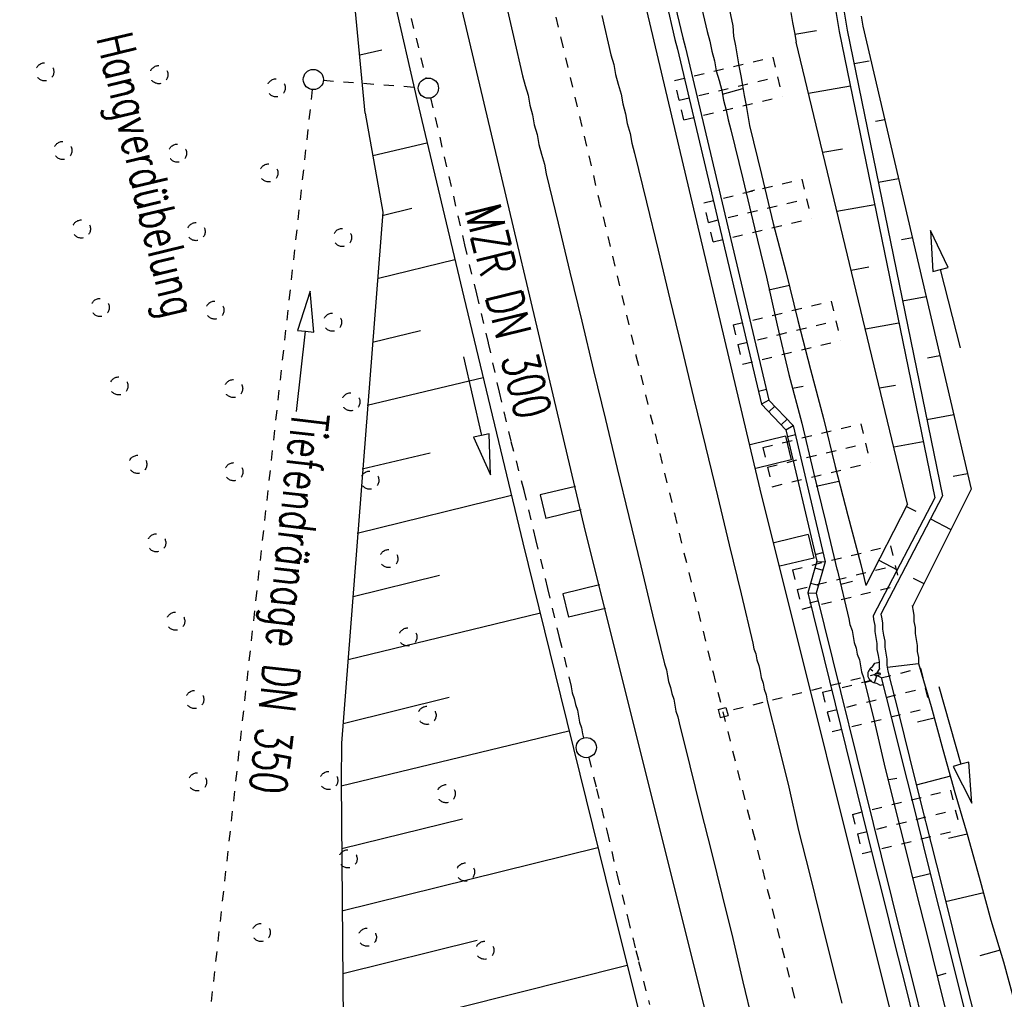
# Model space of a CAD drawing. Extents: x 447827 to 448299, y 438389 to 439851.
# Tile 28 of 116: x 448020 to 448069, y 438922 to 438971. Entities that reach past the tile are written whole.
import ezdxf

# ---------------------------------------------------------------- set-up
doc = ezdxf.new("R2010")
doc.units = 0
doc.header["$LTSCALE"] = 2
doc.header["$MEASUREMENT"] = 0
for name, pattern in [('ACAD_ISO03W100', [0.5, 0.25, -0.25]), ('ACAD_ISO05W100', [0.5, 0.25, -0.25]), ('ACAD_ISO10W100W', [0.5, 0.25, -0.25]), ('AUSGEZOGEN', [0]), ('PUNKTX2', [0.5, 0.25, -0.25])]:
    doc.linetypes.add(name, pattern=pattern)
doc.layers.get('0').update_dxf_attribs({"linetype": 'AUSGEZOGEN'})
for name, color, linetype in [('DB-Bahnachse', 7, 'CONTINUOUS'), ('DB-Boeschungen', 15, 'CONTINUOUS'), ('DB-Gleisachsen', 7, 'CONTINUOUS'), ('DB-GRABEN', 15, 'AUSGEZOGEN'), ('DB-Hangverdübelung', 15, 'CONTINUOUS'), ('DB-HZV-Stützscheiben', 15, 'CONTINUOUS'), ('DB-Ingenieurbauwerke', 15, 'CONTINUOUS'), ('DB-Kabelanlagen', 15, 'CONTINUOUS'), ('DB-Tiefendränage', 15, 'CONTINUOUS'), ('DB-TIEFENDRÄNAGE-SCHRIFT', 15, 'CONTINUOUS'), ('DB-Tiefenentwässerung', 15, 'CONTINUOUS'), ('FBRTOP', 250, 'AUSGEZOGEN')]:
    doc.layers.add(name, color=color, linetype=linetype)
doc.styles.add('ROMANS', font='romans.shx', dxfattribs={"width": 0.8})

# ---------------------------------------------------------------- blocks, each defined once
blk = doc.blocks.new('ELARC194')
at = {"color": 0, "linetype": 'ByBlock'}
blk.add_arc((0, 0), 1, 202.64448, 342.5673, dxfattribs=at)
blk = doc.blocks.new('ELIPPSE')
at = {"color": 0, "linetype": 'ByBlock'}
blk.add_circle((0, 0), 1, dxfattribs=at)

msp = doc.modelspace()

# ---------------------------------------------------------------- linework, layer by layer
at = {"layer": 'DB-Bahnachse', "linetype": 'ACAD_ISO10W100W'}
for p, q in [((448044.969, 438977.646), (448046.827, 438969.801)), ((448046.827, 438969.801), (448048.694, 438961.906)), ((448048.694, 438961.906), (448050.552, 438954.06)), ((448050.552, 438954.06), (448052.459, 438946.223)), ((448052.459, 438946.223), (448054.375, 438938.337)), ((448054.375, 438938.337), (448056.332, 438930.509)), ((448056.332, 438930.509), (448058.288, 438922.681)), ((448058.288, 438922.681), (448060.245, 438914.854))]:
    msp.add_line(p, q, dxfattribs=at)
at = {"layer": 'DB-Boeschungen', "linetype": 'Continuous'}
for p, q in [((448035.211, 438986.214), (448039.711, 438966.701)), ((448037.129, 438966.088), (448035.514, 438983.031)), ((448054.952, 438972.369), (448055.353, 438970.409)), ((448053.641, 438972.033), (448054.082, 438970.131)), ((448055.353, 438970.409), (448055.391, 438969.908)), ((448054.082, 438970.131), (448054.219, 438969.647)), ((448055.391, 438969.908), (448055.479, 438969.415)), ((448054.219, 438969.647), (448054.307, 438969.155)), ((448055.479, 438969.415), (448055.567, 438968.923)), ((448037.949, 438969.212), (448036.855, 438968.955)), ((448054.307, 438969.155), (448054.444, 438968.672)), ((448055.567, 438968.923), (448055.655, 438968.431)), ((448054.444, 438968.672), (448054.532, 438968.18)), ((448055.655, 438968.431), (448055.743, 438967.939)), ((448054.532, 438968.18), (448054.669, 438967.696)), ((448055.743, 438967.939), (448055.831, 438967.447)), ((448054.669, 438967.696), (448054.806, 438967.213)), ((448054.841, 438967.016), (448055.857, 438967.299)), ((448055.831, 438967.447), (448055.919, 438966.954)), ((448054.806, 438967.213), (448054.894, 438966.721)), ((448055.919, 438966.954), (448056.007, 438966.462)), ((448039.711, 438966.701), (448042.01, 438956.954)), ((448054.894, 438966.721), (448055.031, 438966.237)), ((448056.007, 438966.462), (448056.095, 438965.97)), ((448037.129, 438966.088), (448038.008, 438961.166)), ((448055.031, 438966.237), (448055.119, 438965.745)), ((448056.095, 438965.97), (448056.183, 438965.478)), ((448055.119, 438965.745), (448055.256, 438965.262)), ((448056.183, 438965.478), (448056.77, 438963.043)), ((448055.256, 438965.262), (448055.843, 438962.827)), ((448040.187, 438964.602), (448037.507, 438963.971)), ((448056.77, 438963.043), (448057.357, 438960.608)), ((448055.843, 438962.827), (448056.43, 438960.392)), ((448055.966, 438962.138), (448056.45, 438962.275)), ((448038.008, 438961.166), (448035.952, 438934.845)), ((448038.034, 438961.018), (448039.444, 438961.371)), ((448057.357, 438960.608), (448057.984, 438958.232)), ((448056.43, 438960.392), (448057.017, 438957.957)), ((448041.578, 438958.807), (448037.782, 438957.875)), ((448057.984, 438958.232), (448058.571, 438955.797)), ((448057.017, 438957.957), (448057.547, 438955.563)), ((448057.132, 438957.318), (448058.157, 438957.551)), ((448042.01, 438956.954), (448044.946, 438944.78)), ((448058.571, 438955.797), (448059.208, 438953.371)), ((448037.482, 438954.723), (448039.867, 438955.301)), ((448057.547, 438955.563), (448058.134, 438953.128)), ((448059.208, 438953.371), (448059.844, 438950.945)), ((448042.977, 438952.962), (448037.23, 438951.58)), ((448058.134, 438953.128), (448058.77, 438950.703)), ((448058.306, 438952.448), (448058.847, 438952.545)), ((448058.77, 438950.703), (448059.357, 438948.268)), ((448059.844, 438950.945), (448060.423, 438948.56)), ((448036.979, 438948.437), (448040.34, 438949.24)), ((448059.357, 438948.268), (448059.944, 438945.833)), ((448060.423, 438948.56), (448061.059, 438946.134)), ((448059.48, 438947.579), (448060.604, 438947.83)), ((448044.376, 438947.116), (448036.736, 438945.244)), ((448059.944, 438945.833), (448060.531, 438943.398)), ((448061.059, 438946.134), (448061.695, 438943.708)), ((448044.946, 438944.78), (448046.809, 438937.19)), ((448060.523, 438943.448), (448061.11, 438941.013)), ((448061.695, 438943.708), (448061.95, 438942.652)), ((448036.534, 438942.11), (448040.813, 438943.179)), ((448060.704, 438942.718), (448061.286, 438942.873)), ((448045.825, 438941.28), (448036.283, 438938.967)), ((448061.11, 438941.013), (448061.163, 438940.718)), ((448062.305, 438941.149), (448062.335, 438940.978)), ((448062.335, 438940.978), (448062.388, 438940.682)), ((448061.163, 438940.718), (448061.265, 438940.431)), ((448062.388, 438940.682), (448062.391, 438940.378)), ((448061.265, 438940.431), (448061.317, 438940.136)), ((448061.317, 438940.136), (448061.37, 438939.84)), ((448062.391, 438940.378), (448062.444, 438940.083)), ((448062.444, 438940.083), (448062.497, 438939.788)), ((448061.37, 438939.84), (448061.472, 438939.554)), ((448061.472, 438939.554), (448061.525, 438939.259)), ((448062.497, 438939.788), (448062.5, 438939.484)), ((448062.5, 438939.484), (448062.553, 438939.188)), ((448061.525, 438939.259), (448061.627, 438938.972)), ((448062.553, 438939.188), (448062.606, 438938.893)), ((448061.627, 438938.972), (448061.679, 438938.677)), ((448061.679, 438938.677), (448061.732, 438938.381)), ((448062.606, 438938.893), (448062.609, 438938.589)), ((448062.609, 438938.589), (448062.624, 438938.506)), ((448061.732, 438938.381), (448061.834, 438938.095)), ((448061.834, 438938.095), (448062.368, 438935.955)), ((448062.71, 438938.101), (448063.196, 438936.154)), ((448061.878, 438937.849), (448062.178, 438937.94)), ((448036.031, 438935.824), (448041.286, 438937.118)), ((448046.809, 438937.19), (448049.035, 438928.14)), ((448063.196, 438936.154), (448063.731, 438934.015)), ((448062.368, 438935.955), (448062.854, 438933.807)), ((448047.224, 438935.435), (448035.928, 438932.707)), ((448035.952, 438934.845), (448035.933, 438932.962)), ((448062.854, 438933.807), (448063.388, 438931.668)), ((448063.731, 438934.015), (448064.256, 438931.925)), ((448035.933, 438932.962), (448036.153, 438908.977)), ((448063.093, 438933.037), (448063.486, 438933.108)), ((448063.388, 438931.668), (448063.914, 438929.578)), ((448064.256, 438931.925), (448064.791, 438929.785)), ((448035.972, 438929.617), (448041.956, 438931.091)), ((448064.791, 438929.785), (448065.325, 438927.646)), ((448048.664, 438929.648), (448035.966, 438926.517)), ((448063.914, 438929.578), (448064.448, 438927.438)), ((448064.267, 438928.168), (448065.144, 438928.375)), ((448049.035, 438928.14), (448050.638, 438921.722)), ((448064.448, 438927.438), (448064.982, 438925.299)), ((448065.325, 438927.646), (448065.86, 438925.506)), ((448065.86, 438925.506), (448066.394, 438923.367)), ((448036.01, 438923.427), (448042.675, 438925.074)), ((448064.982, 438925.299), (448065.517, 438923.16)), ((448050.112, 438923.812), (448036.014, 438920.279)), ((448065.49, 438923.307), (448065.925, 438923.436)), ((448066.394, 438923.367), (448066.92, 438921.277)), ((448065.517, 438923.16), (448066.051, 438921.02))]:
    msp.add_line(p, q, dxfattribs=at)
at = {"layer": 'DB-Gleisachsen', "linetype": 'Continuous'}
for p, q in [((448044.025, 438971.84), (448044.475, 438969.888)), ((448048.861, 438970.926), (448049.311, 438968.974)), ((448044.475, 438969.888), (448044.925, 438967.937)), ((448049.311, 438968.974), (448049.448, 438968.491)), ((448049.448, 438968.491), (448049.536, 438967.999)), ((448044.925, 438967.937), (448045.062, 438967.454)), ((448049.536, 438967.999), (448049.673, 438967.515)), ((448045.062, 438967.454), (448045.199, 438966.97)), ((448049.673, 438967.515), (448049.81, 438967.032)), ((448045.199, 438966.97), (448045.287, 438966.478)), ((448049.81, 438967.032), (448049.898, 438966.54)), ((448045.287, 438966.478), (448045.424, 438965.995)), ((448049.898, 438966.54), (448050.035, 438966.056)), ((448045.424, 438965.995), (448045.512, 438965.502)), ((448050.035, 438966.056), (448050.123, 438965.564)), ((448045.512, 438965.502), (448045.649, 438965.019)), ((448050.123, 438965.564), (448050.26, 438965.08)), ((448045.649, 438965.019), (448045.737, 438964.527)), ((448050.26, 438965.08), (448050.348, 438964.588)), ((448045.737, 438964.527), (448045.874, 438964.043)), ((448050.348, 438964.588), (448050.485, 438964.105)), ((448045.874, 438964.043), (448046.011, 438963.56)), ((448050.485, 438964.105), (448051.072, 438961.67)), ((448046.011, 438963.56), (448046.099, 438963.068)), ((448046.099, 438963.068), (448046.686, 438960.633)), ((448051.072, 438961.67), (448051.651, 438959.285)), ((448046.686, 438960.633), (448047.273, 438958.198)), ((448051.651, 438959.285), (448052.238, 438956.85)), ((448047.273, 438958.198), (448047.861, 438955.764)), ((448052.238, 438956.85), (448052.825, 438954.415)), ((448047.861, 438955.764), (448048.448, 438953.329)), ((448052.825, 438954.415), (448053.412, 438951.981)), ((448048.448, 438953.329), (448049.035, 438950.894)), ((448053.412, 438951.981), (448053.999, 438949.546)), ((448049.035, 438950.894), (448049.622, 438948.459)), ((448053.999, 438949.546), (448054.586, 438947.111)), ((448049.622, 438948.459), (448050.2, 438946.074)), ((448054.586, 438947.111), (448055.173, 438944.676)), ((448050.2, 438946.074), (448050.787, 438943.639)), ((448055.173, 438944.676), (448055.761, 438942.242)), ((448050.787, 438943.639), (448051.375, 438941.205)), ((448055.761, 438942.242), (448056.348, 438939.807)), ((448051.375, 438941.205), (448051.962, 438938.77)), ((448056.348, 438939.807), (448056.4, 438939.512)), ((448056.4, 438939.512), (448056.494, 438939.274)), ((448056.494, 438939.274), (448056.546, 438938.979)), ((448051.962, 438938.77), (448052.064, 438938.483)), ((448056.546, 438938.979), (448056.648, 438938.693)), ((448056.648, 438938.693), (448056.701, 438938.397)), ((448052.064, 438938.483), (448052.116, 438938.188)), ((448052.116, 438938.188), (448052.169, 438937.893)), ((448056.701, 438938.397), (448056.754, 438938.102)), ((448056.754, 438938.102), (448056.856, 438937.815)), ((448052.169, 438937.893), (448052.271, 438937.606)), ((448052.271, 438937.606), (448052.324, 438937.311)), ((448056.856, 438937.815), (448056.908, 438937.52)), ((448056.908, 438937.52), (448057.01, 438937.233)), ((448052.324, 438937.311), (448052.426, 438937.024)), ((448057.01, 438937.233), (448057.063, 438936.938)), ((448052.426, 438937.024), (448052.478, 438936.729)), ((448052.478, 438936.729), (448052.531, 438936.434)), ((448057.063, 438936.938), (448057.597, 438934.799)), ((448052.531, 438936.434), (448052.633, 438936.147)), ((448052.633, 438936.147), (448052.686, 438935.852)), ((448052.686, 438935.852), (448053.22, 438933.712)), ((448057.597, 438934.799), (448058.132, 438932.659)), ((448053.22, 438933.712), (448053.755, 438931.573)), ((448058.132, 438932.659), (448058.617, 438930.511)), ((448053.755, 438931.573), (448054.289, 438929.434)), ((448058.617, 438930.511), (448059.151, 438928.372)), ((448054.289, 438929.434), (448054.823, 438927.294)), ((448059.151, 438928.372), (448059.686, 438926.232)), ((448054.823, 438927.294), (448055.358, 438925.155)), ((448059.686, 438926.232), (448060.22, 438924.093)), ((448055.358, 438925.155), (448055.843, 438923.007)), ((448060.22, 438924.093), (448060.755, 438921.954)), ((448055.843, 438923.007), (448056.377, 438920.867))]:
    msp.add_line(p, q, dxfattribs=at)
at = {"layer": 'DB-GRABEN', "linetype": 'Continuous'}
for p, q in [((448058.231, 438971.075), (448058.318, 438970.583)), ((448060.458, 438971.117), (448060.546, 438970.625)), ((448060.852, 438971.187), (448060.939, 438970.695)), ((448061.718, 438970.885), (448061.806, 438970.393)), ((448058.318, 438970.583), (448058.406, 438970.09)), ((448060.546, 438970.625), (448060.634, 438970.133)), ((448060.939, 438970.695), (448061.027, 438970.203)), ((448061.806, 438970.393), (448067.172, 438947.442)), ((448058.406, 438970.09), (448058.494, 438969.598)), ((448058.424, 438969.992), (448059.507, 438970.185)), ((448060.634, 438970.133), (448065.361, 438947.012)), ((448061.027, 438970.203), (448065.75, 438947.105)), ((448064.022, 438946.695), (448058.494, 438969.598)), ((448061.375, 438968.538), (448062.114, 438968.67)), ((448059.105, 438967.066), (448061.185, 438967.438)), ((448062.429, 438965.679), (448062.889, 438965.761)), ((448059.81, 438964.145), (448060.798, 438964.321)), ((448062.57, 438962.657), (448063.573, 438962.836)), ((448060.516, 438961.223), (448062.387, 438961.557)), ((448065.158, 438960.263), (448065.263, 438958.226)), ((448066.038, 438958.423), (448065.158, 438960.263)), ((448063.714, 438959.813), (448064.257, 438959.91)), ((448061.221, 438958.302), (448062.105, 438958.459)), ((448065.263, 438958.226), (448065.651, 438958.324)), ((448065.651, 438958.324), (448066.038, 438958.423)), ((448066.637, 438954.448), (448065.651, 438958.324)), ((448063.773, 438956.776), (448064.941, 438956.985)), ((448061.926, 438955.38), (448063.589, 438955.677)), ((448064.999, 438953.948), (448065.625, 438954.06)), ((448062.631, 438952.459), (448063.411, 438952.598)), ((448064.975, 438950.896), (448066.309, 438951.134)), ((448063.336, 438949.537), (448064.792, 438949.797)), ((448066.284, 438948.083), (448066.992, 438948.209)), ((448067.172, 438947.442), (448064.254, 438941.611)), ((448065.361, 438947.012), (448062.305, 438941.149)), ((448065.75, 438947.105), (448062.694, 438941.241)), ((448064.022, 438946.695), (448061.95, 438942.652)), ((448063.965, 438946.584), (448064.426, 438946.344)), ((448065.156, 438945.963), (448066.168, 438945.436)), ((448062.597, 438943.914), (448063.501, 438943.443)), ((448064.297, 438943.028), (448064.825, 438942.753)), ((448064.242, 438941.674), (448064.278, 438941.477)), ((448064.278, 438941.477), (448064.33, 438941.182)), ((448062.694, 438941.241), (448062.72, 438941.097)), ((448062.72, 438941.097), (448062.773, 438940.802)), ((448064.33, 438941.182), (448064.334, 438940.878)), ((448062.773, 438940.802), (448062.776, 438940.498)), ((448062.776, 438940.498), (448062.829, 438940.203)), ((448064.334, 438940.878), (448064.387, 438940.582)), ((448064.387, 438940.582), (448064.39, 438940.278)), ((448062.829, 438940.203), (448062.882, 438939.907)), ((448064.39, 438940.278), (448064.443, 438939.983)), ((448064.443, 438939.983), (448064.496, 438939.687)), ((448062.882, 438939.907), (448062.885, 438939.603)), ((448062.885, 438939.603), (448062.938, 438939.308)), ((448064.496, 438939.687), (448064.499, 438939.383)), ((448062.938, 438939.308), (448062.991, 438939.012)), ((448062.991, 438939.012), (448062.994, 438938.708)), ((448064.499, 438939.383), (448064.552, 438939.088)), ((448064.552, 438939.088), (448064.555, 438938.784)), ((448062.301, 438938.413), (448062.153, 438938.519)), ((448062.265, 438938.614), (448062.387, 438938.802)), ((448062.387, 438938.802), (448062.606, 438938.857)), ((448062.512, 438938.333), (448062.624, 438938.506)), ((448062.994, 438938.708), (448063.047, 438938.413)), ((448063.012, 438938.61), (448064.555, 438938.784)), ((448064.555, 438938.784), (448065.188, 438936.662)), ((448062.383, 438937.834), (448062.491, 438938.181)), ((448062.55, 438938.188), (448062.71, 438938.101)), ((448063.047, 438938.413), (448063.581, 438936.274)), ((448062.469, 438937.822), (448062.664, 438937.716)), ((448062.664, 438937.716), (448062.798, 438937.75)), ((448065.571, 438937.644), (448066.663, 438933.796)), ((448065.188, 438936.662), (448065.772, 438934.532)), ((448063.581, 438936.274), (448064.116, 438934.134)), ((448065.343, 438936.08), (448064.515, 438935.882)), ((448064.116, 438934.134), (448064.65, 438931.995)), ((448065.772, 438934.532), (448066.355, 438932.401)), ((448066.663, 438933.796), (448066.279, 438933.687)), ((448066.279, 438933.687), (448067.21, 438931.872)), ((448067.048, 438933.905), (448066.663, 438933.796)), ((448067.21, 438931.872), (448067.048, 438933.905)), ((448064.46, 438932.774), (448066.157, 438933.229)), ((448066.355, 438932.401), (448066.979, 438930.328)), ((448064.65, 438931.995), (448065.185, 438929.855)), ((448066.979, 438930.328), (448066.053, 438930.112)), ((448066.979, 438930.328), (448067.563, 438928.198)), ((448065.185, 438929.855), (448065.71, 438927.765)), ((448065.71, 438927.765), (448066.245, 438925.626)), ((448067.563, 438928.198), (448068.147, 438926.067)), ((448065.9, 438926.987), (448067.802, 438927.428)), ((448068.147, 438926.067), (448068.771, 438923.995)), ((448066.245, 438925.626), (448066.779, 438923.487)), ((448068.616, 438924.576), (448067.6, 438924.293)), ((448068.771, 438923.995), (448069.354, 438921.864)), ((448066.779, 438923.487), (448067.313, 438921.347))]:
    msp.add_line(p, q, dxfattribs=at)
at = {"layer": 'DB-Hangverdübelung', "linetype": 'PUNKTX2'}
for centre in [(448021.238, 438968.13), (448026.898, 438967.992), (448032.713, 438967.338), (448022.135, 438964.231), (448027.819, 438964.099), (448032.347, 438963.119), (448023.058, 438960.338), (448028.743, 438960.207), (448035.999, 438959.919), (448023.985, 438956.447), (448029.671, 438956.316), (448035.508, 438955.72), (448024.916, 438952.556), (448030.603, 438952.425), (448036.417, 438951.771), (448025.85, 438948.667), (448030.612, 438948.301), (448037.354, 438947.882), (448026.788, 438944.778), (448038.296, 438943.994), (448027.73, 438940.89), (448039.241, 438940.107), (448028.675, 438937.004), (448040.19, 438936.221), (448028.81, 438932.921), (448035.319, 438932.988), (448041.143, 438932.336), (448036.274, 438929.104), (448042.099, 438928.452), (448031.972, 438925.455), (448037.232, 438925.22), (448043.059, 438924.569)]:
    msp.add_ellipse(centre, major_axis=(-0.318, 0.318), ratio=1, start_param=2.557664, end_param=8.840849, dxfattribs=at)
at = {"layer": 'DB-HZV-Stützscheiben', "linetype": 'PUNKTX2'}
for p, q in [((448052.466, 438967.703), (448057.332, 438968.852)), ((448057.332, 438968.852), (448057.795, 438966.907)), ((448052.929, 438965.757), (448052.466, 438967.703)), ((448052.929, 438965.757), (448057.795, 438966.907)), ((448053.911, 438961.641), (448058.774, 438962.805)), ((448058.774, 438962.805), (448059.24, 438960.86)), ((448054.377, 438959.695), (448053.911, 438961.641)), ((448054.377, 438959.695), (448059.24, 438960.86)), ((448055.366, 438955.58), (448060.225, 438956.76)), ((448060.225, 438956.76), (448060.694, 438954.815)), ((448055.366, 438955.58), (448055.835, 438953.636)), ((448055.835, 438953.636), (448060.694, 438954.815)), ((448056.834, 438949.503), (448061.693, 438950.682)), ((448061.693, 438950.682), (448062.165, 438948.739)), ((448056.834, 438949.503), (448057.306, 438947.559)), ((448057.306, 438947.559), (448062.165, 438948.739)), ((448058.311, 438943.435), (448063.166, 438944.629)), ((448063.166, 438944.629), (448063.641, 438942.686)), ((448058.311, 438943.435), (448058.785, 438941.492)), ((448058.785, 438941.492), (448063.641, 438942.686)), ((448059.797, 438937.365), (448064.652, 438938.559)), ((448064.652, 438938.559), (448065.13, 438936.617)), ((448059.797, 438937.365), (448060.275, 438935.422)), ((448060.275, 438935.422), (448065.13, 438936.617)), ((448061.289, 438931.311), (448066.143, 438932.513)), ((448066.143, 438932.513), (448066.624, 438930.571)), ((448061.289, 438931.311), (448061.77, 438929.37)), ((448061.77, 438929.37), (448066.624, 438930.571))]:
    msp.add_line(p, q, dxfattribs=at)
at = {"layer": 'DB-HZV-Stützscheiben', "linetype": 'ACAD_ISO05W100'}
for p, q in [((448052.697, 438966.73), (448057.563, 438967.88)), ((448054.144, 438960.668), (448059.007, 438961.832)), ((448055.6, 438954.608), (448060.459, 438955.788)), ((448057.07, 438948.531), (448061.929, 438949.71)), ((448058.548, 438942.464), (448063.403, 438943.658)), ((448060.036, 438936.393), (448064.891, 438937.588)), ((448061.53, 438930.34), (448066.383, 438931.542))]:
    msp.add_line(p, q, dxfattribs=at)
at = {"layer": 'DB-Ingenieurbauwerke', "linetype": 'Continuous'}
for p, q in [((448045.442, 438994.995), (448056.689, 438947.432)), ((448036.768, 438993), (448048.041, 438945.329)), ((448057.959, 438950.058), (448056.21, 438949.632)), ((448057.959, 438950.058), (448058.243, 438948.892)), ((448058.243, 438948.892), (448056.494, 438948.466)), ((448047.551, 438947.576), (448045.802, 438947.15)), ((448056.689, 438947.432), (448066.66, 438907.538)), ((448045.802, 438947.15), (448046.086, 438945.984)), ((448047.835, 438946.41), (448046.086, 438945.984)), ((448048.041, 438945.329), (448058.032, 438905.353)), ((448059.091, 438945.187), (448057.402, 438944.776)), ((448059.091, 438945.187), (448059.375, 438944.021)), ((448059.375, 438944.021), (448057.688, 438943.611)), ((448048.75, 438942.69), (448046.93, 438942.247)), ((448046.93, 438942.247), (448047.214, 438941.081)), ((448049.036, 438941.525), (448047.214, 438941.081)), ((448054.628, 438936.504), (448055.015, 438936.603)), ((448055.015, 438936.603), (448055.115, 438936.216)), ((448054.628, 438936.504), (448054.727, 438936.116)), ((448054.727, 438936.116), (448055.115, 438936.216))]:
    msp.add_line(p, q, dxfattribs=at)
at = {"layer": 'DB-Ingenieurbauwerke', "linetype": 'ACAD_ISO03W100'}
msp.add_line((448062.655, 438938.309), (448054.87, 438936.359), dxfattribs=at)
at = {"layer": 'DB-Kabelanlagen', "linetype": 'Continuous'}
for p, q in [((448052.025, 438971.694), (448052.475, 438969.742)), ((448052.419, 438971.764), (448052.869, 438969.813)), ((448052.475, 438969.742), (448052.612, 438969.259)), ((448052.869, 438969.813), (448053.006, 438969.329)), ((448052.612, 438969.259), (448056.774, 438951.654)), ((448053.006, 438969.329), (448057.136, 438951.854)), ((448056.633, 438952.303), (448057.024, 438952.39)), ((448057.136, 438951.854), (448056.773, 438951.653)), ((448058.353, 438950.592), (448057.136, 438951.854)), ((448057.988, 438950.381), (448056.774, 438951.652)), ((448057.44, 438951.547), (448057.144, 438951.264)), ((448057.749, 438950.631), (448058.045, 438950.915)), ((448057.988, 438950.381), (448058.347, 438950.598)), ((448057.988, 438950.381), (448059.521, 438943.867)), ((448058.353, 438950.592), (448059.938, 438943.835)), ((448058.07, 438950.044), (448058.459, 438950.139)), ((448059.521, 438943.867), (448059.074, 438942.3)), ((448059.437, 438944.203), (448059.811, 438944.297)), ((448059.426, 438943.533), (448059.82, 438943.421)), ((448059.938, 438943.835), (448059.493, 438942.273)), ((448059.516, 438943.85), (448059.938, 438943.835)), ((448059.211, 438942.779), (448059.606, 438942.67)), ((448059.074, 438942.303), (448062.316, 438929.14)), ((448059.075, 438942.303), (448059.493, 438942.273)), ((448059.493, 438942.273), (448062.701, 438929.26)), ((448059.552, 438941.877), (448059.162, 438941.79)), ((448062.701, 438929.26), (448063.235, 438927.12)), ((448062.316, 438929.14), (448062.841, 438927.05)), ((448062.841, 438927.05), (448063.376, 438924.911)), ((448063.235, 438927.12), (448063.769, 438924.981)), ((448063.376, 438924.911), (448063.91, 438922.771)), ((448063.769, 438924.981), (448064.304, 438922.841)), ((448063.91, 438922.771), (448064.444, 438920.632)), ((448064.304, 438922.841), (448064.829, 438920.751))]:
    msp.add_line(p, q, dxfattribs=at)
at = {"layer": 'DB-Tiefendränage', "linetype": 'ACAD_ISO03W100'}
for p, q in [((448035.055, 438967.712), (448039.761, 438967.36)), ((448034.501, 438967.252), (448028.137, 438909.801))]:
    msp.add_line(p, q, dxfattribs=at)
at = {"layer": 'DB-Tiefendränage', "linetype": 'Continuous'}
msp.add_ellipse((448034.556, 438967.749), major_axis=(-0.354, 0.354), ratio=1, start_param=2.557664, end_param=8.840849, dxfattribs=at)
at = {"layer": 'DB-TIEFENDRÄNAGE-SCHRIFT', "linetype": 'Continuous'}
for p, q in [((448034.401, 438957.251), (448033.778, 438955.309)), ((448034.573, 438955.219), (448034.401, 438957.251)), ((448033.723, 438951.29), (448034.175, 438955.264)), ((448033.778, 438955.309), (448034.175, 438955.264)), ((448034.175, 438955.264), (448034.573, 438955.219))]:
    msp.add_line(p, q, dxfattribs=at)
at = {"layer": 'DB-Tiefenentwässerung', "linetype": 'ACAD_ISO03W100'}
for p, q in [((448038.444, 438974.652), (448040.139, 438967.808)), ((448040.372, 438966.835), (448042.054, 438959.552)), ((448042.054, 438959.552), (448042.641, 438957.117)), ((448042.641, 438957.117), (448043.228, 438954.683)), ((448043.228, 438954.683), (448043.766, 438952.239)), ((448043.766, 438952.239), (448044.354, 438949.804)), ((448044.354, 438949.804), (448044.99, 438947.378)), ((448044.99, 438947.378), (448045.577, 438944.944)), ((448045.577, 438944.944), (448046.164, 438942.509)), ((448046.164, 438942.509), (448046.751, 438940.074)), ((448046.751, 438940.074), (448047.338, 438937.64)), ((448047.338, 438937.64), (448047.391, 438937.344)), ((448047.391, 438937.344), (448047.493, 438937.058)), ((448047.493, 438937.058), (448047.546, 438936.762)), ((448047.546, 438936.762), (448047.648, 438936.476)), ((448047.648, 438936.476), (448047.7, 438936.18)), ((448047.7, 438936.18), (448047.753, 438935.885)), ((448047.753, 438935.885), (448047.855, 438935.599)), ((448047.855, 438935.599), (448047.908, 438935.303)), ((448047.908, 438935.303), (448047.944, 438935.099)), ((448048.209, 438934.135), (448048.597, 438932.582)), ((448048.597, 438932.582), (448049.131, 438930.443)), ((448049.131, 438930.443), (448049.617, 438928.295)), ((448049.617, 438928.295), (448050.151, 438926.155)), ((448050.151, 438926.155), (448050.548, 438924.564)), ((448050.548, 438924.564), (448050.685, 438924.016)), ((448050.685, 438924.016), (448051.22, 438921.876))]:
    msp.add_line(p, q, dxfattribs=at)
at = {"layer": 'DB-Tiefenentwässerung', "linetype": 'Continuous'}
for p, q in [((448042.001, 438953.997), (448042.89, 438950.097)), ((448042.89, 438950.097), (448042.5, 438950.008)), ((448042.5, 438950.008), (448043.335, 438948.148)), ((448043.28, 438950.186), (448042.89, 438950.097)), ((448043.335, 438948.148), (448043.28, 438950.186))]:
    msp.add_line(p, q, dxfattribs=at)
for centre in [(448040.26, 438967.323), (448048.088, 438934.62)]:
    msp.add_ellipse(centre, major_axis=(-0.354, 0.354), ratio=1, start_param=2.557664, end_param=8.840849, dxfattribs=at)
at = {"layer": 'FBRTOP'}
for points in [[(448034.372, 439384.926, -0.000001), (448050.087, 439286.169, -0.000002), (448057.944, 439236.79)], [(448068.197, 439390.308, -0.000001), (448083.912, 439291.551, -0.000002), (448091.769, 439242.172)], [(448115.34, 439094.036, 0.000001), (448125.161, 439032.313, -0.000001), (448134.983, 438970.589, -0.000001), (448138.911, 438945.9, 0.000002), (448142.84, 438921.21, 0.000007), (448144.804, 438908.866, -0.000017), (448146.769, 438896.521), (448150.697, 438871.831), (448152.012, 438863.563, 0.001038), (448152.834, 438858.467, 0.000474), (448154.667, 438847.31, 0.002138), (448156.319, 438837.578, 0.001413), (448158.922, 438822.873, 0.001696), (448161.067, 438811.177, 0.001564), (448163.477, 438798.508, 0.001572), (448165.867, 438786.358, 0.001569), (448168.337, 438774.202, 0.001557), (448170.877, 438762.094, 0.001551), (448173.501, 438749.958, 0.00156), (448176.207, 438737.813, 0.001572), (448178.966, 438725.78, 0.001571), (448181.798, 438713.778, 0.000235), (448182.237, 438711.949, 0.001553)], [(448081.515, 439088.654, 0.000001), (448091.337, 439026.931, -0.000001), (448101.158, 438965.207, -0.000001), (448105.087, 438940.518, 0.000002), (448109.015, 438915.828, 0.000007), (448110.98, 438903.483, -0.000017), (448112.944, 438891.138), (448116.872, 438866.45), (448118.199, 438858.111, 0.001038), (448119.033, 438852.94, 0.000474), (448120.894, 438841.612, 0.002138), (448122.571, 438831.731, 0.001412), (448125.216, 438816.789, 0.001697), (448127.398, 438804.894, 0.001564), (448129.85, 438792.003, 0.001572), (448132.281, 438779.643, 0.001569), (448134.794, 438767.276, 0.001557), (448137.377, 438754.96, 0.001551), (448140.047, 438742.614, 0.00156), (448142.799, 438730.259, 0.001572), (448145.606, 438718.019, 0.001476), (448148.31, 438706.551, 0.001556)]]:
    msp.add_lwpolyline(points, format="xyb", dxfattribs=at)

# ---------------------------------------------------------------- block references
at = {"layer": 'DB-GRABEN', "linetype": 'Continuous', "xscale": 0.4350786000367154, "yscale": 0.4948842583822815, "zscale": 0.001, "rotation": 281.5433552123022}
msp.add_blockref('ELARC194', (448062.531, 438938.26), dxfattribs=at)
at = {"layer": 'DB-Ingenieurbauwerke', "color": 64, "linetype": 'Continuous', "xscale": 0.1349999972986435, "yscale": 0.07500000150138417, "zscale": 0.001, "rotation": 14.08271650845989}
msp.add_blockref('ELIPPSE', (448062.531, 438938.26), dxfattribs=at)

# ---------------------------------------------------------------- texts
at = {"layer": 'DB-Hangverdübelung', "linetype": 'Continuous', "style": 'ROMANS', "oblique": 360, "width": 0.7}
msp.add_text('Hangverdübelung', height=1.8, rotation=283.5434, dxfattribs=at).set_placement((448023.79, 438969.808))
at = {"layer": 'DB-TIEFENDRÄNAGE-SCHRIFT', "linetype": 'Continuous', "style": 'ROMANS', "oblique": 0, "width": 0.7}
msp.add_text('Tiefendränage DN 350', height=1.8, rotation=263.5434, dxfattribs=at).set_placement((448033.528, 438951.331))
at = {"layer": 'DB-Tiefenentwässerung', "linetype": 'Continuous', "style": 'ROMANS', "oblique": 0, "width": 0.7}
msp.add_text('MZR DN 300', height=1.8, rotation=283.8498, dxfattribs=at).set_placement((448042.048, 438961.288))

doc.saveas('drawing.dxf')
